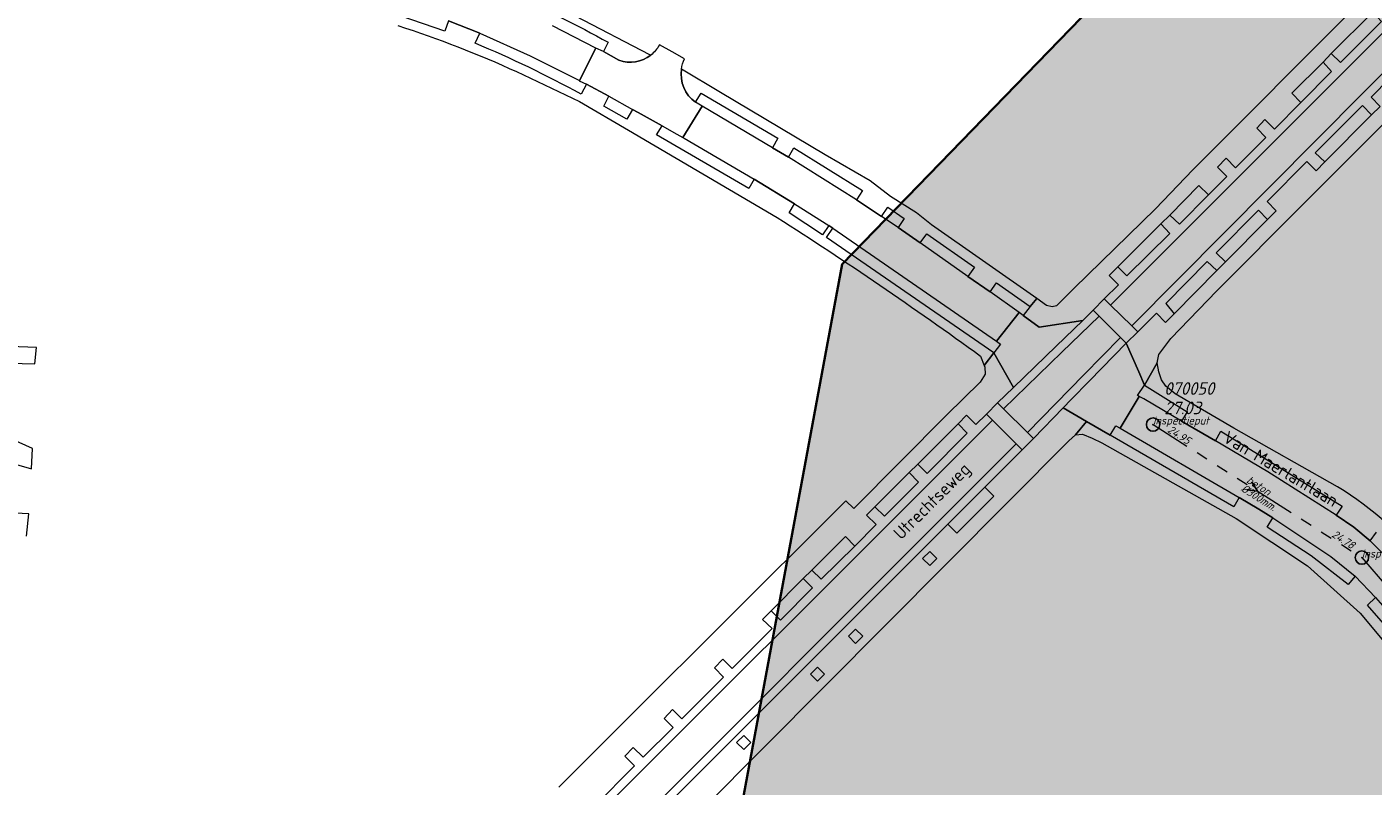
# Model space of a CAD drawing. Extents: x 148869 to 161638, y 453607 to 469810.
# Tile 233 of 256: x 153705 to 153906, y 461988 to 462102. Entities that reach past the tile are written whole.
import ezdxf
from ezdxf.enums import TextEntityAlignment as Align

# ---------------------------------------------------------------- set-up
doc = ezdxf.new("R2010")
doc.units = 0
doc.header["$PDMODE"] = 32
doc.header["$PDSIZE"] = 2
doc.linetypes.add('RI-GWA', pattern=[18.45, 6, -1.8, 1.75, -1.8, 1.75, -1.8, 1.75, -1.8])
doc.layers.get('0').update_dxf_attribs({"linetype": 'CONTINUOUS'})
doc.layers.get('DEFPOINTS').update_dxf_attribs({"linetype": 'CONTINUOUS'})
doc.layers.add('2021', color=41, linetype='CONTINUOUS')
doc.layers.add('2021 hatch', color=41, linetype='CONTINUOUS')
for name, color, linetype, lineweight in [('B-OI-RI-GWA-MATERIAAL-T18', 10, 'CONTINUOUS', 18), ('B-OI-RI-GWA-PUTDEKSELHOOGTE-T25', 10, 'CONTINUOUS', 25), ('B-OI-RI-GWA_BOB-T18', 10, 'CONTINUOUS', 18), ('B-OI-RI-GWA_DIAMETER-T18', 10, 'CONTINUOUS', 18), ('B-OI-RI-GWA_PUTNUMMER-T18', 10, 'CONTINUOUS', 18), ('B-OI-RI-GWA_RIOOLPUT-S', 10, 'CONTINUOUS', 25), ('B-OI-RI-GWA_TRANSPORTLEIDING-G', 10, 'RI-GWA', 18), ('B-OI-RI-STROOMRICHTING-S', 252, 'CONTINUOUS', 25), ('B-RO-OG-TOPOGRAFIE-T18', 2, 'CONTINUOUS', 18), ('B-RO-VH-VERHARDING_ASFALT-GV', 251, 'CONTINUOUS', 18), ('B-RO-VH-VERHARDING_BEDRIJFSVLOERPLAAT-GV', 251, 'CONTINUOUS', 18), ('B-RO-VH-VERHARDING_STRAATBAKSTEEN-GV', 251, 'CONTINUOUS', 18), ('N-OI-KG-BEHEERGRENS-G-2021', 221, 'XX-WERKGRENS', 35)]:
    doc.layers.add(name, color=color, linetype=linetype, lineweight=lineweight)
doc.styles.add('NLCS-ISO-M200-T18', font='NLCS-ISO.ttf', dxfattribs={"height": 0.36})
doc.styles.add('NLCS-ISO-M500-T18_CURSIEF', font='NLCS-ISO.ttf', dxfattribs={"oblique": 15, "height": 0.9})
doc.styles.add('NLCS-ISO-M750-T25_CURSIEF', font='NLCS-ISO.ttf', dxfattribs={"oblique": 15, "height": 1.875})
doc.linetypes.add('XX-WERKGRENS', pattern='A,0,[137,NLCS.SHX,S=0.1,R=0,X=-1.1,Y=-1.35],-6', length=6)

# ---------------------------------------------------------------- blocks, each defined once
blk = doc.blocks.new('ACMAP_ANN_TEMPLATE_gwa-diam')
at = {"color": 0, "linetype": 'ByBlock', "style": 'NLCS-ISO-M500-T18_CURSIEF', "oblique": 15}
blk.add_attdef('gwa-diam', (-2.2, -1.3), '', height=1.2, dxfattribs=at)
blk = doc.blocks.new('ACMAP_ANN_TEMPLATE_gwa-materiaal')
at = {"color": 0, "linetype": 'ByBlock', "style": 'NLCS-ISO-M500-T18_CURSIEF', "oblique": 15}
blk.add_attdef('gwa-mat', (-2.2, 0.2), '', height=1.2, dxfattribs=at)
blk = doc.blocks.new('ACMAP_ANN_TEMPLATE_gwa-nap-l')
at = {"color": 0, "linetype": 'ByBlock', "style": 'NLCS-ISO-M500-T18_CURSIEF', "oblique": 15}
blk.add_attdef('gwa-nap-l', (2.3, 0.2), '', height=1.2, dxfattribs=at)
blk = doc.blocks.new('ACMAP_ANN_TEMPLATE_gwa-nap-r')
at = {"color": 0, "linetype": 'ByBlock', "style": 'NLCS-ISO-M500-T18_CURSIEF', "oblique": 15}
blk.add_attdef('gwa-nap-r', (-5.6, 0.2), '', height=1.2, dxfattribs=at)
blk = doc.blocks.new('ACMAP_ANN_TEMPLATE_gwa-puth')
at = {"color": 0, "linetype": 'ByBlock', "style": 'NLCS-ISO-M750-T25_CURSIEF', "oblique": 15}
blk.add_attdef('gwa-puth', (3, -5), '', height=1.88, dxfattribs=at)
blk = doc.blocks.new('ACMAP_ANN_TEMPLATE_gwa-putnr')
at = {"color": 0, "linetype": 'ByBlock', "style": 'NLCS-ISO-M750-T25_CURSIEF', "oblique": 15}
blk.add_attdef('gwa-putnr', (3, -2.1), '', height=1.88, dxfattribs=at)
blk = doc.blocks.new('ACMAP_ANN_TEMPLATE_type knoop')
at = {"layer": 'DEFPOINTS', "style": 'NLCS-ISO-M500-T18_CURSIEF', "oblique": 15}
blk.add_attdef('type_knoop', (0, 0), '', height=1.2, dxfattribs=at)

msp = doc.modelspace()

# ---------------------------------------------------------------- hatches: boundary and pattern name
at = {"layer": '2021 hatch', "transparency": 33554636}
h = msp.add_hatch(color=256, dxfattribs=at)
h.dxf.hatch_style = 1
h.paths.add_polyline_path([(153826.57, 462066.25), (153947.46, 462191.01), (154055.28, 462277.11), (154084.55, 462323.51), (154239.31, 462326.82), (154306.49, 462353.82), (154388.2, 462469.94), (154437.2, 462500.14), (154551.66, 462589.48), (154652.94, 462620.29), (154689.97, 462631.74), (154910.27, 462447.69), (154936.89, 462395.54), (154956.69, 462367.04), (154981.01, 462341.27), (155014.96, 462312.37), (155089.08, 462252), (155130.97, 462169.29), (155163.94, 462056.17), (155148.2, 461966.87), (155196.02, 461912.58), (155217.82, 461862.57), (155303.92, 461822.34), (155485.37, 461548.33), (155521.4, 461502.48), (155581.82, 461452.82), (155601.14, 461355.07), (155613.01, 461296.61), (155560.2, 461155.81), (155085.91, 460999.21), (155039.1, 460983.21), (155010.86, 460976.06), (154725.47, 460991.08), (154655.4, 460953.15), (154605.07, 460869.27), (154486.06, 460830.39), (154402.82, 460843.98), (154171.11, 460596.17), (154145.15, 460533.59), (154069.54, 460287.95), (153971.58, 460462.91), (153513.93, 460549.99), (153569.41, 460682.03), (152881.49, 461034.8), (152904.11, 461239.2), (152951.54, 461324.49), (152972.83, 461377.93), (153021.69, 461437.41), (153109.43, 461452.97), (153391.54, 461591.62), (153665.34, 461928.76), (153805.21, 461951.08)])

# ---------------------------------------------------------------- linework, layer by layer
at = {"layer": '2021', "flags": 128}
msp.add_lwpolyline([(153665.34, 461928.76), (153805.21, 461951.08), (153826.57, 462066.25), (153947.46, 462191.01), (154055.28, 462277.11), (154084.55, 462323.51), (154239.31, 462326.82), (154306.49, 462353.82), (154388.2, 462469.94), (154437.2, 462500.14), (154551.66, 462589.48), (154652.94, 462620.29), (154689.97, 462631.74), (154910.27, 462447.69)], dxfattribs=at)
at = {"layer": 'B-OI-RI-GWA_RIOOLPUT-S'}
for p in [(153872.98, 462042.29), (153904.16, 462022.41)]:
    msp.add_point(p, dxfattribs=at)
at = {"layer": 'B-OI-RI-GWA_TRANSPORTLEIDING-G'}
for p, q in [((153872.98, 462042.29), (153904.16, 462022.41)), ((153904.16, 462022.41), (153926.31, 461996.63))]:
    msp.add_line(p, q, dxfattribs=at)
at = {"layer": 'B-OI-RI-STROOMRICHTING-S'}
msp.add_lwpolyline([(153887.73, 462033.73), (153888.57, 462032.35), (153886.96, 462032.52)], dxfattribs=at)
at = {"layer": 'B-RO-VH-VERHARDING_ASFALT-GV', "flags": 128}
for points in [[(153797.97, 462097.49), (153797.86, 462097.55), (153786.73, 462103.29), (153774.73, 462108.64), (153768.04, 462111.7), (153764.45, 462112.72), (153756.6, 462115.17), (153750.81, 462116.47), (153740.49, 462118.91), (153715.49, 462122.91), (153711.26, 462123.85), (153707.55, 462124.64), (153707.36, 462125.01), (153705.71, 462128.23), (153705.45, 462121.92)], [(153771.77, 462099.27), (153772.45, 462100.77), (153767.77, 462102.62), (153767.21, 462101.09), (153760.69, 462103.31), (153754.05, 462105.14), (153754.41, 462106.77), (153749.54, 462107.97), (153749.21, 462106.33), (153740.92, 462108.22), (153731.92, 462109.83), (153732.19, 462111.47), (153726.76, 462112.4), (153726.55, 462110.77), (153713.37, 462112.81), (153709.68, 462113.36), (153709.91, 462115.2), (153708.76, 462115.35), (153707.61, 462115.4)], [(153903.4, 462104.93), (153878.91, 462080.36), (153873.33, 462074.54), (153861.22, 462062.69), (153858.58, 462060.01), (153857.9, 462059.87), (153857.09, 462060.1), (153855.62, 462061.12), (153854.65, 462059.92), (153853.58, 462058.6), (153855.97, 462056.86), (153862.48, 462057.86), (153864.03, 462059.36), (153865.7, 462061.05), (153867.82, 462063.15), (153866.42, 462064.55), (153867.74, 462065.84), (153874.15, 462072.27), (153875.48, 462073.57), (153879.84, 462078.01), (153881.24, 462076.61), (153884.02, 462079.38), (153882.62, 462080.75), (153883.9, 462082.07), (153885.3, 462080.63), (153889.83, 462085.18), (153888.46, 462086.57), (153889.69, 462087.87), (153891.12, 462086.45), (153895.07, 462090.43), (153893.71, 462091.81), (153898.37, 462096.45), (153899.59, 462097.74), (153905.81, 462103.93)], [(153767.77, 462102.62), (153772.45, 462100.77), (153779.96, 462097.4), (153787.33, 462093.71), (153789.78, 462098.53), (153783.32, 462101.86)], [(153793.23, 462096.72), (153790.92, 462098.02), (153789.78, 462098.53), (153787.33, 462093.71), (153787.31, 462093.67), (153788.38, 462093.15), (153791.71, 462091.34), (153795.25, 462089.38), (153796.12, 462088.9), (153799.69, 462086.92), (153801.88, 462085.66), (153802.78, 462085.18), (153805.65, 462089.85), (153804.65, 462090.45)], [(153791.62, 462099.42), (153790.92, 462098.02), (153793.23, 462096.72)], [(153803.04, 462096.94), (153801.16, 462097.98), (153799.28, 462099.03)], [(153913.95, 462099.76), (153905.56, 462091.2), (153906.89, 462089.83), (153905.6, 462088.55), (153898.62, 462081.53), (153897.33, 462080.22), (153895.95, 462081.62), (153890, 462075.6), (153891.37, 462074.23), (153890.08, 462072.94), (153883.81, 462066.59), (153882.51, 462065.3), (153876.11, 462058.85), (153874.83, 462057.55), (153873.48, 462058.94), (153870.7, 462056.14), (153868.99, 462054.45), (153870.86, 462050.16), (153871.7, 462048.16), (153873.58, 462051.5), (153873.85, 462052.78), (153875.64, 462055.16), (153882.49, 462062.25), (153895.35, 462075.19), (153915.17, 462094.99)], [(153777.94, 462095.03), (153787.36, 462090.54), (153794.65, 462086.26), (153816.85, 462073.24)], [(153802.56, 462095.4), (153802.56, 462095.41)], [(153834.91, 462071.71), (153838.23, 462069.42), (153839.2, 462070.81), (153846.3, 462065.8), (153845.34, 462064.43), (153848.65, 462062.1), (153849.61, 462063.47), (153854.65, 462059.92), (153855.62, 462061.12), (153839.9, 462072.15), (153837.66, 462073.91), (153833.78, 462076.38), (153830.74, 462078.71), (153824.01, 462082.6), (153808.39, 462091.92), (153802.56, 462095.4)], [(153847.23, 462052.52), (153847.76, 462051.09), (153849.21, 462052.99), (153824.24, 462070.26), (153825.16, 462071.62), (153824.56, 462072.03), (153823.63, 462070.65), (153818.64, 462073.95), (153819.44, 462075.26), (153813.44, 462078.94), (153812.62, 462077.56), (153798.85, 462085.56), (153799.69, 462086.92), (153796.12, 462088.9), (153795.25, 462089.38), (153794.39, 462087.93), (153790.95, 462089.86), (153791.71, 462091.34), (153788.38, 462093.15), (153787.57, 462091.68)], [(153804.65, 462090.45), (153805.5, 462091.83), (153816.95, 462085.09), (153816.14, 462083.65), (153818.53, 462082.23), (153819.32, 462083.65), (153829.59, 462077.24), (153828.68, 462075.86), (153832.42, 462073.37), (153833.37, 462074.76), (153835.84, 462073.08), (153834.91, 462071.71)], [(153702.22, 462051.46), (153706.02, 462051.34), (153706.25, 462053.8), (153702.34, 462053.97)], [(153789.52, 461985.23), (153795.57, 461991.28), (153794.11, 461992.72), (153795.36, 461994.04), (153796.86, 461992.57), (153801.33, 461997.04), (153799.98, 461998.37), (153801.23, 461999.69), (153802.62, 461998.33), (153808.86, 462004.55), (153807.51, 462005.94), (153808.73, 462007.24), (153810.13, 462005.84), (153816.12, 462011.8), (153814.66, 462013.15), (153815.95, 462014.46), (153820.74, 462019.29), (153822.03, 462020.53), (153827.04, 462025.54), (153828.44, 462024.13), (153831.65, 462027.37), (153830.17, 462028.75), (153831.44, 462029.97), (153836.58, 462035.14), (153837.88, 462036.37), (153843.87, 462042.39), (153845.14, 462043.67), (153846.52, 462042.28), (153848.09, 462043.84), (153849.77, 462045.52), (153852.14, 462047.84), (153849.21, 462052.99), (153847.76, 462051.09), (153847.85, 462050.84), (153847.93, 462049.83), (153847.19, 462048.62), (153842.2, 462043.75), (153828.3, 462029.75), (153827.12, 462030.88), (153808.33, 462012.18), (153796.13, 462000), (153784.25, 461988.11)], [(153900.53, 462032.98), (153885.05, 462041.77), (153876.27, 462046.86), (153874.91, 462048.04), (153874.25, 462048.96), (153873.85, 462050.16), (153873.58, 462051.5), (153871.7, 462048.16), (153878.08, 462044.2), (153877.24, 462042.81), (153882.32, 462039.84), (153883.12, 462041.3), (153901.24, 462030.1), (153900.34, 462028.77), (153902.97, 462026.97), (153905.4, 462024.92), (153906.37, 462026.21)], [(153796.71, 461975.77), (153860.41, 462039.86), (153861.38, 462040.74), (153863.05, 462042.75), (153859.57, 462044.78), (153855.11, 462040.2), (153853.43, 462038.51), (153847.84, 462032.92), (153849.2, 462031.6), (153843.66, 462026.08), (153842.34, 462027.42), (153785.38, 461970.42)], [(153890.87, 462028.35), (153888.78, 462029.65), (153885.84, 462031.41), (153885.03, 462029.98), (153866.59, 462040.7), (153863.05, 462042.75), (153861.38, 462040.74), (153862.46, 462040.83), (153863.91, 462040.23), (153865.34, 462039.57), (153885.39, 462028.23), (153896.02, 462021.2), (153903.92, 462014.09), (153913.97, 462002.06), (153915.51, 462000), (153919.62, 461994.49), (153920.21, 461993.19), (153920.47, 461991.85), (153920.42, 461990.98), (153919.73, 461989.36), (153923.71, 461993.5)], [(153701.54, 462036.83), (153705.53, 462035.66), (153705.64, 462038.73), (153701.7, 462040.49)], [(153704.79, 462025.62), (153705.1, 462028.96), (153701.17, 462029.17)], [(153922.17, 461997.63), (153920.77, 461996.49), (153914.75, 462004.11), (153916.09, 462005.06), (153915.61, 462005.67), (153914.29, 462004.62), (153904.99, 462015.32), (153906.2, 462016.44), (153903.17, 462019.61), (153902.1, 462018.41), (153896.59, 462022.69), (153890.01, 462026.95), (153890.87, 462028.35)]]:
    msp.add_lwpolyline(points, dxfattribs=at)
at = {"layer": 'B-RO-VH-VERHARDING_ASFALT-GV'}
for points in [[(153777.32, 462106.42, -0.026234), (153791.62, 462099.42)], [(153760.23, 462101.91, -0.027391), (153777.94, 462095.03)], [(153787.57, 462091.68, 0.024502), (153771.77, 462099.27)], [(153799.28, 462099.03, -0.101368), (153797.97, 462097.49)], [(153793.23, 462096.72, 0.255466), (153797.97, 462097.49)], [(153797.97, 462097.49, -0.255466), (153793.23, 462096.72)], [(153802.56, 462095.41, -0.077297), (153803.04, 462096.94)], [(153802.56, 462095.4, 0.27874), (153804.65, 462090.45)], [(153804.65, 462090.45, -0.27874), (153802.56, 462095.4)], [(153816.85, 462073.24, -0.015184), (153847.23, 462052.52)], [(153914.2, 462020.82, 0.086929), (153900.53, 462032.98)]]:
    msp.add_lwpolyline(points, format="xyb", dxfattribs=at)
at = {"layer": 'B-RO-VH-VERHARDING_ASFALT-GV', "flags": 128}
for points in [[(153899.59, 462097.74), (153900.99, 462096.38), (153907.11, 462102.53), (153905.81, 462103.93)], [(153895.07, 462090.43), (153899.64, 462095.07), (153898.37, 462096.45), (153893.71, 462091.81)], [(153848.65, 462062.1), (153845.34, 462064.43), (153838.23, 462069.42), (153834.91, 462071.71), (153832.42, 462073.37), (153828.68, 462075.86), (153818.53, 462082.23), (153816.14, 462083.65), (153805.65, 462089.85), (153802.78, 462085.18), (153802.98, 462085.08), (153813.44, 462078.94), (153819.44, 462075.26), (153824.56, 462072.03), (153825.16, 462071.62), (153849.61, 462054.73), (153853, 462059.05)], [(153904.24, 462089.95), (153897.21, 462082.89), (153898.62, 462081.53), (153905.6, 462088.55)], [(153876.92, 462072.25), (153881.24, 462076.61), (153879.84, 462078.01), (153875.48, 462073.57)], [(153883.81, 462066.59), (153890.08, 462072.94), (153888.71, 462074.34), (153882.4, 462067.93)], [(153875.49, 462070.85), (153874.15, 462072.27), (153867.74, 462065.84), (153869.09, 462064.51)], [(153881.08, 462066.66), (153874.88, 462060.36), (153876.11, 462058.85), (153882.51, 462065.3)], [(153853.58, 462058.6), (153853, 462059.05), (153849.61, 462054.73), (153850.21, 462054.28), (153849.21, 462052.99), (153852.14, 462047.84), (153858.49, 462054), (153862.48, 462057.86), (153855.97, 462056.86)], [(153870.89, 462046.49), (153870.66, 462046.61), (153871.7, 462048.16), (153870.86, 462050.16), (153868.99, 462054.45), (153863.51, 462048.82), (153860.77, 462046.01), (153859.57, 462044.78), (153863.05, 462042.75), (153866.59, 462040.7), (153867.4, 462042.12), (153868.06, 462041.77)], [(153906.2, 462016.44), (153915.61, 462005.67), (153916.09, 462005.06), (153921.42, 461998.54), (153925.71, 462002.03), (153917.73, 462011.75), (153917.05, 462012.55), (153910.75, 462019.64), (153905.4, 462024.92), (153902.97, 462026.97), (153900.34, 462028.77), (153890.13, 462035.22), (153882.32, 462039.84), (153877.24, 462042.81), (153871.62, 462046.12), (153870.89, 462046.49), (153868.06, 462041.77), (153885.84, 462031.41), (153888.78, 462029.65), (153890.87, 462028.35), (153899.55, 462022.57), (153903.17, 462019.61)], [(153839.24, 462034.99), (153845.23, 462041), (153843.87, 462042.39), (153837.88, 462036.37)], [(153836.58, 462035.14), (153831.44, 462029.97), (153832.87, 462028.58), (153837.95, 462033.69)], [(153842.34, 462027.42), (153843.66, 462026.08), (153849.2, 462031.6), (153847.84, 462032.92)], [(153822.03, 462020.53), (153823.43, 462019.16), (153828.44, 462024.13), (153827.04, 462025.54)], [(153838.57, 462022.27), (153839.64, 462023.33), (153840.69, 462022.27), (153839.63, 462021.21)], [(153815.95, 462014.46), (153817.35, 462013.06), (153822.13, 462017.88), (153820.74, 462019.29)], [(153827.51, 462010.65), (153828.57, 462011.71), (153829.63, 462010.65), (153828.57, 462009.59)], [(153821.81, 462004.99), (153822.87, 462006.05), (153823.93, 462004.98), (153822.87, 462003.92)], [(153810.8, 461994.78), (153811.87, 461995.84), (153812.92, 461994.77), (153811.86, 461993.71)]]:
    msp.add_lwpolyline(points, close=True, dxfattribs=at)
at = {"layer": 'B-RO-VH-VERHARDING_BEDRIJFSVLOERPLAAT-GV', "flags": 128}
for points in [[(153866.62, 462060.15), (153865.7, 462061.05), (153864.03, 462059.36), (153864.93, 462058.47), (153868.12, 462055.31), (153868.99, 462054.45), (153870.7, 462056.14), (153869.82, 462057.02)], [(153848.09, 462043.84), (153848.99, 462042.94), (153852.55, 462039.41), (153853.43, 462038.51), (153855.11, 462040.2), (153854.21, 462041.1), (153850.66, 462044.63), (153849.77, 462045.52)]]:
    msp.add_lwpolyline(points, close=True, dxfattribs=at)
at = {"layer": 'B-RO-VH-VERHARDING_STRAATBAKSTEEN-GV', "flags": 128}
for points in [[(153869.82, 462057.02), (153952.58, 462140.5), (153962.87, 462150.88), (153960.03, 462153.68), (153949.74, 462143.38), (153866.62, 462060.15)], [(153854.21, 462041.1), (153862.64, 462049.71), (153868.12, 462055.31), (153864.93, 462058.47), (153859.38, 462053.09), (153850.66, 462044.63)]]:
    msp.add_lwpolyline(points, close=True, dxfattribs=at)
msp.add_lwpolyline([(153720.82, 461910.66), (153715.57, 461904.77), (153712.28, 461901.19), (153713.75, 461899.47), (153714.97, 461897.56), (153718.3, 461901.45), (153729.73, 461915.02), (153729.77, 461915.07), (153734.65, 461920.72), (153736.37, 461923.07), (153784.51, 461971.28), (153852.55, 462039.41), (153848.99, 462042.94), (153780.9, 461974.83), (153735.47, 461929.37), (153731.28, 461925.13), (153728.6, 461923.57), (153724.84, 461920.27), (153711.3, 461908.35), (153707.61, 461905.1)], dxfattribs=at)
at = {"layer": 'N-OI-KG-BEHEERGRENS-G-2021', "flags": 128}
msp.add_lwpolyline([(153826.57, 462066.25), (153947.46, 462191.01), (154055.28, 462277.11), (154084.55, 462323.51), (154239.31, 462326.82), (154306.49, 462353.82), (154388.2, 462469.94), (154437.2, 462500.14), (154551.66, 462589.48), (154652.94, 462620.29), (154689.97, 462631.74), (154910.27, 462447.69), (154936.89, 462395.54), (154956.69, 462367.04), (154981.01, 462341.27), (155014.96, 462312.37), (155089.08, 462252), (155130.97, 462169.29), (155163.94, 462056.17), (155148.2, 461966.87), (155196.02, 461912.58), (155217.82, 461862.57), (155303.92, 461822.34), (155485.37, 461548.33), (155521.4, 461502.48), (155581.82, 461452.82), (155601.14, 461355.07), (155613.01, 461296.61), (155560.2, 461155.81), (155085.91, 460999.21), (155039.1, 460983.21), (155010.86, 460976.06), (154725.47, 460991.08), (154655.4, 460953.15), (154605.07, 460869.27), (154486.06, 460830.39), (154402.82, 460843.98), (154171.11, 460596.17), (154145.15, 460533.59), (154069.54, 460287.95), (153971.58, 460462.91), (153513.93, 460549.99), (153569.41, 460682.03), (152881.49, 461034.8), (152904.11, 461239.2), (152951.54, 461324.49), (152972.83, 461377.93), (153021.69, 461437.41), (153109.43, 461452.97), (153391.54, 461591.62), (153665.34, 461928.76), (153805.21, 461951.08)], close=True, dxfattribs=at)

# ---------------------------------------------------------------- block references
at = {"layer": 'B-OI-RI-GWA-MATERIAAL-T18', "rotation": 327.4788964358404}
msp.add_blockref('ACMAP_ANN_TEMPLATE_gwa-materiaal', (153888.57, 462032.35), dxfattribs=at).add_auto_attribs({'gwa-mat': 'beton'})
at = {"layer": 'B-OI-RI-GWA-PUTDEKSELHOOGTE-T25'}
msp.add_blockref('ACMAP_ANN_TEMPLATE_gwa-puth', (153871.64, 462048.83), dxfattribs=at).add_auto_attribs({'gwa-puth': '27.03'})
at = {"layer": 'B-OI-RI-GWA_BOB-T18', "rotation": 327.4788964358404}
for name, p, values in [('ACMAP_ANN_TEMPLATE_gwa-nap-l', (153872.98, 462042.29), {'gwa-nap-l': '24.95'}), ('ACMAP_ANN_TEMPLATE_gwa-nap-r', (153904.16, 462022.41), {'gwa-nap-r': '24.78'})]:
    msp.add_blockref(name, p, dxfattribs=at).add_auto_attribs(values)
at = {"layer": 'B-OI-RI-GWA_DIAMETER-T18', "rotation": 327.4788964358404}
msp.add_blockref('ACMAP_ANN_TEMPLATE_gwa-diam', (153888.57, 462032.35), dxfattribs=at).add_auto_attribs({'gwa-diam': '%%c300mm.'})
at = {"layer": 'B-OI-RI-GWA_PUTNUMMER-T18'}
msp.add_blockref('ACMAP_ANN_TEMPLATE_gwa-putnr', (153871.64, 462048.83), dxfattribs=at).add_auto_attribs({'gwa-putnr': '070050'})
at = {"layer": 'DEFPOINTS'}
for p in [(153872.98, 462042.29), (153904.16, 462022.41)]:
    msp.add_blockref('ACMAP_ANN_TEMPLATE_type knoop', p, dxfattribs=at).add_auto_attribs({'type_knoop': 'inspectieput'})

# ---------------------------------------------------------------- texts
at = {"layer": 'B-RO-OG-TOPOGRAFIE-T18', "style": 'NLCS-ISO-M200-T18'}
for s, rotation, p in [('Van Maerlantlaan', 329.2, (153892.06, 462035.66)), ('Utrechtseweg', 44.9, (153840.15, 462030.66))]:
    msp.add_text(s, height=1.875, rotation=rotation, dxfattribs=at).set_placement(p, align=Align.MIDDLE)

doc.saveas('drawing.dxf')
